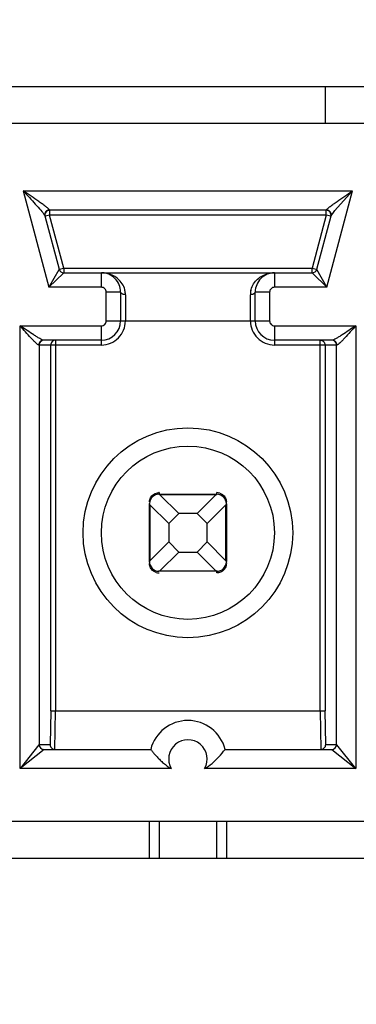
# Model space of a CAD drawing. Header units: inches. Extents: x 0 to 34, y 0 to 22.
# Tile 8 of 136: x 6.708 to 6.812, y 4.977 to 5.279. Entities that reach past the tile are written whole.
import ezdxf

# ---------------------------------------------------------------- set-up
doc = ezdxf.new("R2010")
doc.units = ezdxf.units.IN
doc.header["$LTSCALE"] = 1.87
doc.header["$MEASUREMENT"] = 0
doc.layers.get('0').update_dxf_attribs({"linetype": 'CONTINUOUS'})
doc.layers.add('DIMENSIONS', color=7, linetype='CONTINUOUS')
doc.styles.get("Standard").update_dxf_attribs({"font": 'txt', "width": 0.8})
doc.dimstyles.new('DIMSTYLE_3', dxfattribs={"dimtxt": 0.125, "dimasz": 0.18, "dimexe": 0.125, "dimexo": 0.0625, "dimgap": 0.03125, "dimtad": 0, "dimtih": 1, "dimtoh": 1, "dimdec": 3, "dimlfac": 1.3333333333, "dimzin": 4, "dimdsep": 46, "dimtxsty": 'STANDARD', "dimblk": '_FILLED', "dimblk1": '_FILLED', "dimblk2": '_FILLED', "dimcen": 0.09, "dimadec": 0, "dimazin": 0, "dimtp": 0.001, "dimtm": 0.001, "dimtfac": 1, "dimtdec": 3, "dimtofl": 0, "dimtmove": 0, "dimatfit": 3, "dimldrblk": '_FILLED', "dimfxl": 1, "dimtolj": 1, "dimtzin": 4, "dimarcsym": 0})

# ---------------------------------------------------------------- blocks, each defined once
blk = doc.blocks.new('*D14')
at = {"layer": 'DIMENSIONS', "color": 2, "linetype": 'CONTINUOUS'}
blk.add_line((7.8133599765, 6.2124718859), (5.1166724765, 6.2124718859), dxfattribs=at)
at = {"layer": 'DIMENSIONS', "color": 2, "linetype": 'CONTINUOUS', "insert": (5.0541724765, 6.2749718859), "char_height": 0.125, "width": 1.225, "attachment_point": 3, "line_spacing_factor": 0.9}
blk.add_mtext('2.228{\\Ftxt.shx;\\W1.000000;\\H0.125000; }[56.6]', dxfattribs=at)
blk = doc.blocks.new('_FILLED')
at = {"color": 0, "linetype": 'BYBLOCK'}
blk.add_solid([(0, 0), (-1, 0.1736111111), (-1, -0.1736111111)], dxfattribs=at)
blk = doc.blocks.new('*D18')
at = {"layer": 'DIMENSIONS', "color": 2, "linetype": 'CONTINUOUS'}
blk.add_line((12.3089224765, 5.0708968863), (12.3089224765, 3.5678345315), dxfattribs=at)
at = {"layer": 'DIMENSIONS', "color": 2, "linetype": 'CONTINUOUS', "insert": (12.2464224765, 3.5053345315), "char_height": 0.125, "width": 1.425, "attachment_point": 3, "rotation": 90, "line_spacing_factor": 0.9}
blk.add_mtext('8.673{\\Ftxt.shx;\\W1.000000;\\H0.125000; }[220.29]', dxfattribs=at)
blk = doc.blocks.new('*D19')
at = {"layer": 'DIMENSIONS', "color": 2, "linetype": 'CONTINUOUS'}
blk.add_line((12.8714224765, 5.0708968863), (12.8714224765, 3.5678345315), dxfattribs=at)
at = {"layer": 'DIMENSIONS', "color": 2, "linetype": 'CONTINUOUS', "insert": (12.8089224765, 3.5053345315), "char_height": 0.125, "width": 1.425, "attachment_point": 3, "rotation": 90, "line_spacing_factor": 0.9}
blk.add_mtext('9.423{\\Ftxt.shx;\\W1.000000;\\H0.125000; }[239.34]', dxfattribs=at)
blk = doc.blocks.new('*D20')
at = {"layer": 'DIMENSIONS', "color": 2, "linetype": 'CONTINUOUS'}
blk.add_line((13.4339224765, 5.0708968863), (13.4339224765, 3.5678345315), dxfattribs=at)
at = {"layer": 'DIMENSIONS', "color": 2, "linetype": 'CONTINUOUS', "insert": (13.3714224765, 3.5053345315), "char_height": 0.125, "width": 1.525, "attachment_point": 3, "rotation": 90, "line_spacing_factor": 0.9}
blk.add_mtext('10.173{\\Ftxt.shx;\\W1.000000;\\H0.125000; }[258.39]', dxfattribs=at)
blk = doc.blocks.new('*D21')
at = {"layer": 'DIMENSIONS', "color": 2, "linetype": 'CONTINUOUS'}
blk.add_line((13.9964224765, 5.0708968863), (13.9964224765, 3.5678345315), dxfattribs=at)
at = {"layer": 'DIMENSIONS', "color": 2, "linetype": 'CONTINUOUS', "insert": (13.9339224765, 3.5053345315), "char_height": 0.125, "width": 1.525, "attachment_point": 3, "rotation": 90, "line_spacing_factor": 0.9}
blk.add_mtext('10.923{\\Ftxt.shx;\\W1.000000;\\H0.125000; }[277.44]', dxfattribs=at)

msp = doc.modelspace()

# ---------------------------------------------------------------- linework, layer by layer
at = {"color": 7, "linetype": 'CONTINUOUS'}
for p, q in [((7.9743004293, 5.2587966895), (6.4754224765, 5.2587966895)), ((6.8020504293, 5.2475466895), (6.8020504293, 5.2587966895)), ((7.9630504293, 5.2475466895), (6.567878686, 5.2475466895)), ((6.7092202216, 5.2268775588), (6.7171321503, 5.1973498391)), ((6.7092202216, 5.2268775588), (6.810384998, 5.2268775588)), ((6.8024726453, 5.1973498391), (6.810384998, 5.2268775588)), ((6.8049558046, 5.2208936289), (6.8103847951, 5.226877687)), ((6.7173120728, 5.2209718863), (6.7172721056, 5.2210912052)), ((6.8023326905, 5.2210912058), (6.8022927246, 5.2209718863)), ((6.8030058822, 5.2209138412), (6.8023326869, 5.2210912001)), ((6.7157383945, 5.2194907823), (6.715846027, 5.2192625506)), ((6.715846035, 5.2192625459), (6.7202375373, 5.2028732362)), ((6.7173120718, 5.2194955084), (6.7160770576, 5.2191645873)), ((6.7173120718, 5.2209718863), (6.7173120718, 5.2194955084)), ((6.8022927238, 5.2209718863), (6.7173120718, 5.2209718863)), ((6.7216636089, 5.2032553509), (6.7173120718, 5.2194955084)), ((6.8022927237, 5.2194955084), (6.7173120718, 5.2194955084)), ((6.8022927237, 5.2194955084), (6.7979411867, 5.2032553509)), ((6.7993672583, 5.2028732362), (6.8037587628, 5.2192625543)), ((6.8022927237, 5.2194955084), (6.8022927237, 5.2207740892)), ((6.8037187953, 5.2191133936), (6.8022927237, 5.2194955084)), ((6.8037587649, 5.2192625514), (6.8044681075, 5.2203084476)), ((6.8044681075, 5.2203084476), (6.8049558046, 5.2208936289)), ((6.7202375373, 5.2028732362), (6.7216636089, 5.2032553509)), ((6.7216636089, 5.2032553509), (6.7216636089, 5.2019767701)), ((6.7216636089, 5.2032553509), (6.7979411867, 5.2032553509)), ((6.7979411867, 5.2017789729), (6.7979411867, 5.2032553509)), ((6.7979411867, 5.2032553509), (6.7991762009, 5.2029244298)), ((6.7201212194, 5.2026663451), (6.7171321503, 5.1973498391)), ((6.7171321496, 5.1973498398), (6.7216039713, 5.2017206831)), ((6.7202375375, 5.2028732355), (6.7201212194, 5.2026663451)), ((6.721663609, 5.2017789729), (6.7979411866, 5.2017789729)), ((6.7332275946, 5.1973498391), (6.7332275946, 5.2017789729)), ((6.7863772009, 5.2017789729), (6.7863772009, 5.1973498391)), ((6.7979411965, 5.2017789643), (6.7981854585, 5.201540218)), ((6.7981854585, 5.201540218), (6.802472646, 5.1973498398)), ((6.8024726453, 5.1973498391), (6.7994069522, 5.2028026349)), ((6.7332275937, 5.1973498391), (6.7171321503, 5.1973498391)), ((6.8024726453, 5.1973498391), (6.7863772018, 5.1973498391)), ((6.7391331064, 5.1958734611), (6.7347039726, 5.1958734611)), ((6.7347039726, 5.1870151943), (6.7347039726, 5.1958734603)), ((6.7391331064, 5.1958734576), (6.7391331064, 5.1870151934)), ((6.7406094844, 5.1950681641), (6.7406094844, 5.1870151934)), ((6.7789953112, 5.1870151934), (6.7789953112, 5.1950681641)), ((6.784900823, 5.1958734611), (6.7804716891, 5.1958734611)), ((6.7804716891, 5.1870151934), (6.7804716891, 5.1958734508)), ((6.784900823, 5.1958734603), (6.784900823, 5.1870151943)), ((6.7082365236, 5.0497119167), (6.7082365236, 5.1855388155)), ((6.7082365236, 5.1855388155), (6.7332275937, 5.1855388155)), ((6.7332275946, 5.1796333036), (6.7332275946, 5.1855388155)), ((6.7347039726, 5.1870151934), (6.784900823, 5.1870151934)), ((6.7863772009, 5.1855388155), (6.7863772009, 5.1796333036)), ((6.7863772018, 5.1855388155), (6.8113681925, 5.1855388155)), ((6.8113681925, 5.1855388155), (6.8113681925, 5.0497118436)), ((6.7332275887, 5.1796333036), (6.7140229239, 5.1796333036)), ((6.7141412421, 5.1796333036), (6.7141412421, 5.0570939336)), ((6.7332275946, 5.1811096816), (6.7154694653, 5.1811096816)), ((6.7176718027, 5.0674277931), (6.7176718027, 5.1796333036)), ((6.7191479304, 5.1811096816), (6.7191479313, 5.0674286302)), ((6.8041353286, 5.1811096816), (6.7863772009, 5.1811096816)), ((6.8055818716, 5.1796333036), (6.7863772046, 5.1796333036)), ((6.8004568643, 5.0674286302), (6.8004568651, 5.1811096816)), ((6.8018771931, 5.1800320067), (6.8019329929, 5.1796333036)), ((6.8019329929, 5.1796333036), (6.8019329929, 5.0674277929)), ((6.8054635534, 5.0570939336), (6.8054635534, 5.1796333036)), ((6.7509442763, 5.1338580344), (6.7508203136, 5.1338549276)), ((6.750825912, 5.1338617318), (6.7509472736, 5.1338535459)), ((6.7509441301, 5.1343620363), (6.7509441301, 5.1338655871)), ((6.7509441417, 5.1338655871), (6.7686606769, 5.1338655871)), ((6.7509441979, 5.1338605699), (6.7509441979, 5.1338543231)), ((6.7509472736, 5.1338535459), (6.7511290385, 5.1337896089)), ((6.7569732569, 5.1279600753), (6.7511967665, 5.1337365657)), ((6.768408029, 5.1337365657), (6.7511967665, 5.1337365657)), ((6.768408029, 5.1337365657), (6.7626315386, 5.1279600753)), ((6.768408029, 5.1337365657), (6.7686571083, 5.1338534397)), ((6.7686571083, 5.1338534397), (6.7687870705, 5.1338602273)), ((6.7686606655, 5.1338655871), (6.7686606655, 5.1343620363)), ((6.7686607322, 5.1338605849), (6.7686607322, 5.1338543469)), ((6.7687877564, 5.1338593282), (6.7688129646, 5.1338608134)), ((6.7695731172, 5.1342223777), (6.7703962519, 5.1338170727)), ((6.7479913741, 5.1131963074), (6.7479913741, 5.1309128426)), ((6.747997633, 5.1310399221), (6.7479961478, 5.1310651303)), ((6.7479963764, 5.1309128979), (6.7480026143, 5.1309128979)), ((6.7480035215, 5.130909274), (6.7479967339, 5.1310392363)), ((6.7481203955, 5.1306601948), (6.7480035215, 5.130909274)), ((6.7481203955, 5.1306601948), (6.7481203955, 5.1134489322)), ((6.7481203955, 5.1306601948), (6.753896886, 5.1248837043)), ((6.7657079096, 5.1248837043), (6.7714844, 5.1306601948)), ((6.7714844, 5.1134489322), (6.7714844, 5.1306601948)), ((6.7716013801, 5.1309096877), (6.7715374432, 5.1307279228)), ((6.7716095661, 5.1310310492), (6.7716013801, 5.1309096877)), ((6.7716084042, 5.1309127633), (6.7716021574, 5.1309127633)), ((6.7716058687, 5.130912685), (6.7716027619, 5.1310366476)), ((6.7716134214, 5.1311784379), (6.7716134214, 5.1315085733)), ((6.7716134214, 5.1309128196), (6.7716134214, 5.1131962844)), ((6.753896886, 5.1248837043), (6.7569732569, 5.1279600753)), ((6.7626315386, 5.1279600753), (6.7569732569, 5.1279600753)), ((6.7626315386, 5.1279600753), (6.7657079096, 5.1248837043)), ((6.753896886, 5.1248837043), (6.753896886, 5.1192254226)), ((6.7657079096, 5.1192254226), (6.7657079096, 5.1248837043)), ((6.753896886, 5.1192254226), (6.7481203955, 5.1134489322)), ((6.7569732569, 5.1161490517), (6.753896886, 5.1192254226)), ((6.7657079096, 5.1192254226), (6.7626315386, 5.1161490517)), ((6.7714844, 5.1134489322), (6.7657079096, 5.1192254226)), ((6.7511967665, 5.1103725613), (6.7569732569, 5.1161490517)), ((6.7569732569, 5.1161490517), (6.7626315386, 5.1161490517)), ((6.7626315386, 5.1161490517), (6.768408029, 5.1103725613)), ((6.7479913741, 5.1129306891), (6.7479913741, 5.1126005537)), ((6.7479952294, 5.1130780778), (6.7480034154, 5.1131994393)), ((6.7479963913, 5.1131963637), (6.7480026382, 5.1131963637)), ((6.7479989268, 5.113196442), (6.7480020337, 5.1130724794)), ((6.7480034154, 5.1131994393), (6.7480673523, 5.1133812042)), ((6.7714844, 5.1134489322), (6.771601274, 5.113199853)), ((6.771601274, 5.113199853), (6.7716080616, 5.1130698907)), ((6.7716084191, 5.1131962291), (6.7716021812, 5.1131962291)), ((6.7716071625, 5.1130692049), (6.7716086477, 5.1130439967)), ((6.7500316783, 5.1098867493), (6.7492085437, 5.1102920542)), ((6.7508170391, 5.1102497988), (6.7507918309, 5.1102483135)), ((6.7509476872, 5.1102556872), (6.750817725, 5.1102488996)), ((6.7509440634, 5.1102485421), (6.7509440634, 5.11025478)), ((6.7686606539, 5.1102435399), (6.7509441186, 5.1102435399)), ((6.7511967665, 5.1103725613), (6.7509476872, 5.1102556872)), ((6.7511967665, 5.1103725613), (6.768408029, 5.1103725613)), ((6.768657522, 5.1102555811), (6.768475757, 5.1103195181)), ((6.7687788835, 5.1102473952), (6.768657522, 5.1102555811)), ((6.7686605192, 5.1102510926), (6.7687844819, 5.1102541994)), ((6.7686605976, 5.110248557), (6.7686605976, 5.1102548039)), ((6.7686606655, 5.1097470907), (6.7686606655, 5.1102435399)), ((6.7176718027, 5.0674277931), (6.7174818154, 5.0570939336)), ((6.7176718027, 5.0674285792), (6.8019329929, 5.0674285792)), ((6.7189579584, 5.0556175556), (6.719147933, 5.0674286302)), ((6.8004568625, 5.0674286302), (6.8006468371, 5.0556175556)), ((6.8021229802, 5.0570939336), (6.8019329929, 5.0674277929)), ((6.715629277, 5.0556175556), (6.7082363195, 5.0497120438)), ((6.7140668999, 5.0569997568), (6.7082366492, 5.0497119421)), ((6.714141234, 5.0570926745), (6.7140668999, 5.0569997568)), ((6.7141412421, 5.0570939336), (6.7174818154, 5.0570939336)), ((6.7156198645, 5.0556175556), (6.7483664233, 5.0556175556)), ((6.7712383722, 5.0556175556), (6.803984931, 5.0556175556)), ((6.8021229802, 5.0570939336), (6.8054635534, 5.0570939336)), ((6.8039755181, 5.0556175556), (6.8113683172, 5.0497120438)), ((6.8055401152, 5.0569969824), (6.8054635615, 5.0570926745)), ((6.8113682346, 5.0497118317), (6.8055401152, 5.0569969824)), ((6.7546881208, 5.0497119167), (6.7082365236, 5.0497119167)), ((6.8113681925, 5.0497118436), (6.7649166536, 5.0497118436)), ((7.9630504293, 5.0334718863), (6.4754224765, 5.0334718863)), ((6.7479913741, 5.0222218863), (6.7479913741, 5.0334718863)), ((6.7509441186, 5.0334718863), (6.7509441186, 5.0222218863)), ((6.7686606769, 5.0222218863), (6.7686606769, 5.0334718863)), ((6.7716134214, 5.0334718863), (6.7716134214, 5.0222218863)), ((6.4754224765, 5.0222218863), (7.9743004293, 5.0222218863))]:
    msp.add_line(p, q, dxfattribs=at)
for radius in [0.0321850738, 0.0265748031]:
    msp.add_circle((6.7598023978, 5.1220545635), radius, dxfattribs=at)
for centre, radius, start, end in [((6.7173120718, 5.2194955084), 0.001476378, 89.9999999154, 195), ((6.8022927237, 5.2194955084), 0.001476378, 344.9999999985, 90), ((6.7216636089, 5.2032553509), 0.001476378, 195.0000002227, 270), ((6.7332275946, 5.1958734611), 0.0059055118, 359.9999659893, 89.9999999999), ((6.7863772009, 5.1958734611), 0.0059055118, 89.998497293, 179.9999999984), ((6.7979411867, 5.2032553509), 0.001476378, 270, 344.9999997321), ((6.7332275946, 5.1958734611), 0.0014763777, 359.9999660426, 90.0000339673), ((6.7863772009, 5.1958734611), 0.0014763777, 89.9999660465, 180.0000339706), ((6.7344618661, 5.1950644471), 0.0061476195, 0.0346417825, 12.0297824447), ((6.7851433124, 5.1950644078), 0.0061480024, 167.9738963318, 179.9649938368), ((6.7332275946, 5.1870151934), 0.0073818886, 269.9999542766, 360), ((6.7332275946, 5.1870151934), 0.0014763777, 269.9999660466, 3.39706e-05), ((6.7332275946, 5.1870151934), 0.0059055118, 270.000000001, 359.9999999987), ((6.7863772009, 5.1870151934), 0.007381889, 180, 270.0000286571), ((6.7863772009, 5.1870151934), 0.0059055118, 180.0000000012, 269.9999999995), ((6.7863772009, 5.1870151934), 0.0014763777, 179.9999660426, 270.0000339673), ((6.7156170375, 5.179633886), 0.0014757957, 89.987070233, 180.0226083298), ((6.7191475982, 5.179633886), 0.0014757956, 89.9870695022, 180.0226090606), ((6.803987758, 5.179633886), 0.0014757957, 359.9773916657, 90.0129297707), ((6.7509441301, 5.1309128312), 0.0029527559, 90, 177.9263080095), ((6.7509441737, 5.1313461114), 0.0030159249, 90.0008293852, 91.4167394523), ((6.7686582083, 5.1312954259), 0.0030666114, 72.6417578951, 89.9540905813), ((6.7686606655, 5.1309128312), 0.0029527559, 0, 87.9263080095), ((6.7509441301, 5.1131962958), 0.0029527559, 180, 267.9263080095), ((6.7686606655, 5.1131962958), 0.0029527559, 270, 357.9263080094), ((6.7509465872, 5.1128137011), 0.0030666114, 252.6417578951, 269.9540905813), ((6.7686606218, 5.1127630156), 0.0030159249, 270.0008293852, 271.4167394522), ((6.7598023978, 5.0526647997), 0.0118110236, 14.4775121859, 165.5224878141), ((6.7598023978, 5.0526647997), 0.0059053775, 329.9979909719, 210.0012922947), ((6.7156179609, 5.0570932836), 0.0014767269, 180.0715289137, 269.9964389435), ((6.7189575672, 5.0570932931), 0.0014757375, 179.975131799, 270.0151896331), ((6.8006472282, 5.0570932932), 0.0014757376, 269.9848155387, 0.0248630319), ((6.8039868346, 5.0570932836), 0.0014767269, 270.0035613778, 359.9284706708)]:
    msp.add_arc(centre, radius, start, end, dxfattribs=at)
for points, knots in [([(6.7172721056, 5.2210912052), (6.7172094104, 5.2212784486), (6.7167458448, 5.2216262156), (6.7160392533, 5.2222166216), (6.7150533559, 5.2229117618), (6.7135815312, 5.2239426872), (6.7116209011, 5.2252678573), (6.7100286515, 5.2263358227), (6.7092202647, 5.2268773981)], [0, 0, 0, 0, 0.0596382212, 0.1621485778, 0.2859691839, 0.420752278, 0.7061191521, 1, 1, 1, 1]), ([(6.7092202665, 5.2268773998), (6.7098499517, 5.2261962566), (6.7110911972, 5.2248510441), (6.7128978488, 5.222890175), (6.7144469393, 5.221120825), (6.7154208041, 5.2200246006), (6.7157383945, 5.2194907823)], [0, 0, 0, 0, 0.2823538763, 0.5572987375, 0.8109293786, 1, 1, 1, 1]), ([(6.8023326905, 5.2210912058), (6.8023953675, 5.2212784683), (6.8028590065, 5.2216262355), (6.803565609, 5.2222166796), (6.804551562, 5.2229118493), (6.8060234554, 5.2239428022), (6.8079840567, 5.225268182), (6.8095766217, 5.2263358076), (6.810385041, 5.2268773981)], [0, 0, 0, 0, 0.0596393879, 0.1621508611, 0.2859718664, 0.4207549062, 0.7061209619, 1, 1, 1, 1]), ([(6.7172721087, 5.2210911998), (6.71683837, 5.2210865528), (6.7159320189, 5.2206629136), (6.7157356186, 5.2196745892), (6.715846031, 5.2192625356)], [0, 0, 0, 0, 0.5041689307, 1, 1, 1, 1]), ([(6.8037587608, 5.2192625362), (6.8038392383, 5.2195628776), (6.8037839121, 5.2202578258), (6.8032998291, 5.2207634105), (6.8030058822, 5.2209138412)], [0, 0, 0, 0, 0.4849747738, 1, 1, 1, 1]), ([(6.7393191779, 5.198858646), (6.7386022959, 5.1998109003), (6.7366860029, 5.2012986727), (6.7343479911, 5.2017789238), (6.7332275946, 5.2017789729)], [0, 0, 0, 0, 0.5154688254, 1, 1, 1, 1]), ([(6.7802853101, 5.1988582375), (6.7810021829, 5.1998106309), (6.7829186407, 5.2012987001), (6.7852569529, 5.2017789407), (6.7863775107, 5.2017789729)], [0, 0, 0, 0, 0.5154550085, 1, 1, 1, 1]), ([(6.7404744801, 5.1963457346), (6.7404234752, 5.1965851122), (6.7401769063, 5.1974792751), (6.7397290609, 5.198314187), (6.7393191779, 5.198858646)], [0, 0, 0, 0, 0.2642389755, 1, 1, 1, 1]), ([(6.7791302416, 5.196345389), (6.779181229, 5.1965847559), (6.7794277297, 5.1974788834), (6.7798754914, 5.1983137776), (6.7802853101, 5.1988582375)], [0, 0, 0, 0, 0.264238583, 1, 1, 1, 1]), ([(6.7406094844, 5.1950681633), (6.740426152, 5.195068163), (6.7398838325, 5.1951133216), (6.7391330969, 5.1954763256), (6.7391331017, 5.1958734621)], [0, 0, 0, 0, 0.3158349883, 1, 1, 1, 1]), ([(6.7804716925, 5.1958734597), (6.7804716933, 5.1957674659), (6.7802043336, 5.1951902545), (6.779480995, 5.1950681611), (6.7789953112, 5.1950681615)], [0, 0, 0, 0, 0.1791410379, 1, 1, 1, 1]), ([(6.7140229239, 5.1796333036), (6.7138792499, 5.1796332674), (6.713534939, 5.1799099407), (6.713001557, 5.1803677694), (6.7123224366, 5.1810599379), (6.7112831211, 5.1821550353), (6.709913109, 5.1836654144), (6.7088038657, 5.184904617), (6.7082365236, 5.1855390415)], [0, 0, 0, 0, 0.0519471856, 0.144705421, 0.2637252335, 0.3983899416, 0.6922738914, 1, 1, 1, 1]), ([(6.7154694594, 5.1811096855), (6.7153064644, 5.181109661), (6.7148985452, 5.1812937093), (6.7142296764, 5.1816411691), (6.713387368, 5.1821513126), (6.7120891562, 5.1829729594), (6.7103601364, 5.1841132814), (6.7089565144, 5.1850559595), (6.7082367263, 5.1855388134)], [0, 0, 0, 0, 0.0575095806, 0.1514701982, 0.2696264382, 0.4033267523, 0.6941869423, 1, 1, 1, 1]), ([(6.8113680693, 5.1855388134), (6.8106482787, 5.1850559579), (6.8092446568, 5.1841132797), (6.8075156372, 5.182972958), (6.8062174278, 5.1821513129), (6.8053751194, 5.1816411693), (6.8047062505, 5.1812937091), (6.8042983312, 5.181109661), (6.8041353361, 5.1811096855)], [0, 0, 0, 0, 0.3058140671, 0.596673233, 0.7303734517, 0.8485297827, 0.9424904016, 1, 1, 1, 1]), ([(6.8113681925, 5.1855389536), (6.8108008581, 5.1849045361), (6.8096916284, 5.1836653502), (6.8083216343, 5.1821549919), (6.8072823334, 5.1810599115), (6.8066032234, 5.1803677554), (6.8060698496, 5.1799099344), (6.8057255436, 5.1796332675), (6.8055818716, 5.1796333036)], [0, 0, 0, 0, 0.3077267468, 0.6016108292, 0.7362753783, 0.8552949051, 0.948052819, 1, 1, 1, 1]), ([(6.7154694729, 5.1811096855), (6.7150993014, 5.1811096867), (6.7143243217, 5.1807873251), (6.7140229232, 5.1800088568), (6.7140229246, 5.1796333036)], [0, 0, 0, 0, 0.4963916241, 1, 1, 1, 1]), ([(6.8004568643, 5.1811096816), (6.8007701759, 5.1811096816), (6.8014155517, 5.1808987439), (6.8017922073, 5.1803341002), (6.8018771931, 5.1800320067)], [0, 0, 0, 0, 0.499594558, 1, 1, 1, 1]), ([(6.805581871, 5.1796333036), (6.8055818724, 5.1800088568), (6.8052804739, 5.1807873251), (6.8045054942, 5.1811096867), (6.8041353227, 5.1811096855)], [0, 0, 0, 0, 0.5036083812, 1, 1, 1, 1]), ([(6.7479913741, 5.1315085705), (6.7479913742, 5.1319535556), (6.7482162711, 5.132862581), (6.7488398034, 5.1335580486), (6.7492085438, 5.1338170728)], [0, 0, 0, 0, 0.4968513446, 1, 1, 1, 1]), ([(6.7492085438, 5.1338170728), (6.7495679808, 5.1340695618), (6.7501361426, 5.1343009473), (6.7507215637, 5.134357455), (6.7508696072, 5.1343611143)], [0, 0, 0, 0, 0.7478673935, 1, 1, 1, 1]), ([(6.7703962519, 5.1338170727), (6.7707649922, 5.1335580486), (6.7713885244, 5.1328625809), (6.7716134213, 5.1319535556), (6.7716134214, 5.1315085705)], [0, 0, 0, 0, 0.5031486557, 1, 1, 1, 1]), ([(6.7492085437, 5.1102920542), (6.7488398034, 5.1105510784), (6.7482162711, 5.1112465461), (6.7479913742, 5.1121555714), (6.7479913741, 5.1126005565)], [0, 0, 0, 0, 0.5031486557, 1, 1, 1, 1]), ([(6.7716134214, 5.1126005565), (6.7716134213, 5.1121555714), (6.7713885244, 5.111246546), (6.7707649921, 5.1105510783), (6.7703962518, 5.1102920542)], [0, 0, 0, 0, 0.4968513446, 1, 1, 1, 1]), ([(6.7703962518, 5.1102920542), (6.7700368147, 5.1100395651), (6.769468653, 5.1098081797), (6.7688832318, 5.109751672), (6.7687351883, 5.1097480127)], [0, 0, 0, 0, 0.7478673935, 1, 1, 1, 1]), ([(6.7483664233, 5.0556175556), (6.7483855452, 5.0556175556), (6.7484139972, 5.0555213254), (6.7485337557, 5.0554241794), (6.748692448, 5.0551927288), (6.7490347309, 5.0547842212), (6.74957345, 5.0541286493), (6.7503542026, 5.0532614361), (6.7512759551, 5.0523204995), (6.7526737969, 5.0510518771), (6.7538477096, 5.0501972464), (6.7546880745, 5.0497120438)], [0, 0, 0, 0, 0.0065940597, 0.026074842, 0.0576180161, 0.100015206, 0.2115405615, 0.3490609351, 0.5027436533, 0.66537127, 1, 1, 1, 1]), ([(6.764916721, 5.0497120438), (6.766546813, 5.0506532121), (6.7687577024, 5.0525923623), (6.7706218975, 5.0548292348), (6.7712383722, 5.0556175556)], [0, 0, 0, 0, 0.6503701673, 1, 1, 1, 1])]:
    msp.add_open_spline(points, degree=3, knots=knots, dxfattribs=at)
for points in [[(6.7216039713, 5.2017206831), (6.7216238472, 5.2017401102), (6.7216437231, 5.2017595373), (6.721663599, 5.2017789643)], [(6.7994069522, 5.2028026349), (6.7993937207, 5.2028261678), (6.7993804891, 5.2028497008), (6.7993672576, 5.2028732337)], [(6.7511290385, 5.1337896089), (6.7511535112, 5.133774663), (6.7511764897, 5.1337568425), (6.7511967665, 5.1337365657)], [(6.7715374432, 5.1307279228), (6.7715224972, 5.13070345), (6.7715046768, 5.1306804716), (6.7714844, 5.1306601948)], [(6.7480673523, 5.1133812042), (6.7480822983, 5.1134056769), (6.7481001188, 5.1134286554), (6.7481203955, 5.1134489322)], [(6.768475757, 5.1103195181), (6.7684512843, 5.110334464), (6.7684283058, 5.1103522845), (6.768408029, 5.1103725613)]]:
    msp.add_open_spline(points, degree=3, dxfattribs=at)

# ---------------------------------------------------------------- dimensions: what is measured, and where the dimension line sits
at = {"layer": 'DIMENSIONS', "color": 2, "linetype": 'CONTINUOUS'}
for feature_location, offset, dtype, origin, picture, middle in [((7.8133599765, 6.2124718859), (-2.6966875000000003, 0), 0, (7.8758599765, 4.5412468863), '*D14', (4.4416724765, 6.2124718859)), ((12.3089224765, 5.0708968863), (0, -1.5030623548), 1, (5.8041724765, 5.1333968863), '*D18', (12.3089224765, 2.7928345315)), ((12.8714224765, 5.0708968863), (0, -1.5030623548), 1, (5.8041724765, 5.1333968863), '*D19', (12.8714224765, 2.7928345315)), ((13.4339224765, 5.0708968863), (0, -1.5030623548), 1, (5.8041724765, 5.1333968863), '*D20', (13.4339224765, 2.7428345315)), ((13.9964224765, 5.0708968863), (0, -1.5030623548), 1, (5.8041724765, 5.1333968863), '*D21', (13.9964224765, 2.7428345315))]:
    dim = msp.add_ordinate_dim(feature_location=feature_location, offset=offset, dtype=dtype, origin=origin, dimstyle='DIMSTYLE_3', dxfattribs=at)
    dim.commit()
    dim.dimension.update_dxf_attribs({"geometry": picture, "text_midpoint": middle})

doc.saveas('drawing.dxf')
